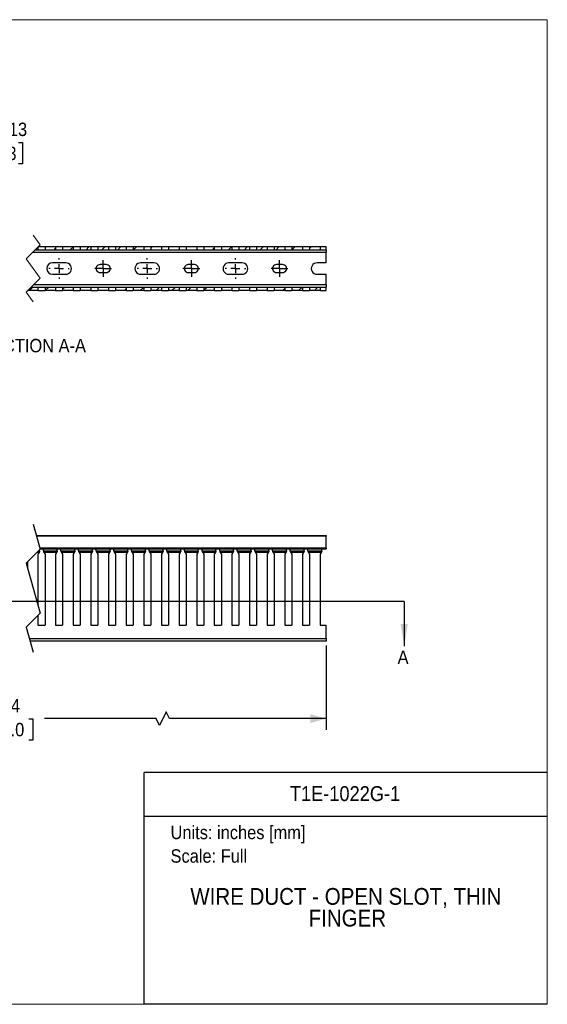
# Model space of a CAD drawing. Header units: inches. Extents: x 0 to 34, y 0 to 22.
# Tile 3 of 3: x 22.2 to 34, y 0 to 22. Entities that reach past the tile are written whole.
import ezdxf
from ezdxf.enums import TextEntityAlignment as Align

# ---------------------------------------------------------------- set-up
doc = ezdxf.new("R2010")
doc.units = ezdxf.units.IN
doc.header["$LTSCALE"] = 2
doc.header["$MEASUREMENT"] = 0
for name, pattern in [('SLD-Center', [0.75, 0.6, -0.05, 0.05, -0.05]), ('SLD-Dashed', [0.2, 0.1, 0.1]), ('SLD-Solid', [0])]:
    doc.linetypes.add(name, pattern=pattern)
for name, color, linetype in [('CENTER', 40, 'SLD-Center'), ('HATCH', 6, 'SLD-Solid'), ('SLD-DEFPOINTS', 7, 'Continuous')]:
    doc.layers.add(name, color=color, linetype=linetype)
doc.layers.add('DIMENSIONS', color=140, linetype='SLD-Solid', lineweight=25)
doc.layers.add('TEXT', color=140, linetype='SLD-Solid', lineweight=25)
doc.styles.add('SLDTEXTSTYLE0', font='GOTHIC.TTF', dxfattribs={"width": 0.913})
doc.dimstyles.new('SLDDIMSTYLE0', dxfattribs={"dimtxt": 0.3, "dimasz": 0.36, "dimexe": 0, "dimexo": 0.0625, "dimgap": 0.075, "dimtad": 0, "dimtih": 1, "dimtoh": 1, "dimrnd": 1e-09, "dimzin": 12, "dimdsep": 46, "dimtxsty": 'SLDTEXTSTYLE0', "dimsah": 1, "dimcen": 0.09, "dimadec": 0, "dimazin": 3, "dimtfac": 1, "dimtofl": 0, "dimtmove": 0, "dimatfit": 3, "dimfxl": 0, "dimfrac": 2, "dimtolj": 1, "dimtzin": 12, "dimarcsym": 0})
doc.dimstyles.new('SLDDIMSTYLE5', dxfattribs={"dimtxt": 0.3, "dimasz": 0.36, "dimexe": 0, "dimexo": 0.0625, "dimgap": 0.075, "dimtad": 0, "dimtih": 1, "dimtoh": 1, "dimrnd": 1e-09, "dimdsep": 46, "dimtxsty": 'SLDTEXTSTYLE0', "dimsah": 1, "dimcen": 0, "dimadec": 0, "dimazin": 2, "dimtfac": 1, "dimtofl": 0, "dimtmove": 0, "dimatfit": 3, "dimfxl": 0, "dimfrac": 2, "dimtolj": 1, "dimtzin": 12, "dimarcsym": 0})

# ---------------------------------------------------------------- blocks, each defined once
blk = doc.blocks.new('Block1')
at = {"color": 140, "linetype": 'SLD-Solid', "lineweight": 18}
blk.add_line((34, 0), (34, 5.178), dxfattribs=at)
at = {"layer": 'TEXT'}
for p, q in [((34, 5.178), (25, 5.178)), ((25, 0), (25, 5.178)), ((25, 4.204), (34, 4.204)), ((34, 0), (25, 0))]:
    blk.add_line(p, q, dxfattribs=at)
at = {"layer": 'TEXT', "char_height": 0.3, "attachment_point": 1, "style": 'SLDTEXTSTYLE0'}
for s, insert in [('Units: inches [mm]', (25.589, 3.99)), ('Scale: Full', (25.589, 3.464))]:
    blk.add_mtext(s, dxfattribs=dict(at, insert=insert))
at = {"layer": 'TEXT', "color": 140, "style": 'SLDTEXTSTYLE0', "width": 0.913}
for tag, height, p in [('AUTOATTR0', 0.333, (28.251, 4.441)), ('AUTOATTR1_0', 0.375, (26.03, 2.111)), ('AUTOATTR1_1', 0.375, (28.671, 1.626))]:
    blk.add_attdef(tag, text='', height=height, dxfattribs=at).set_placement(p, align=Align.BOTTOM_LEFT)
blk = doc.blocks.new('Block2')
at = {"color": 7, "linetype": 'SLD-Solid', "lineweight": 18}
for p, q in [((34, 22), (0, 22)), ((34, 0), (34, 22)), ((34, 0), (0, 0))]:
    blk.add_line(p, q, dxfattribs=at)
blk = doc.blocks.new('_D')
at = {"layer": 'DIMENSIONS'}
for p, q in [((14.56, 8.015), (14.56, 6.133)), ((29.066, 8.015), (29.066, 6.133)), ((14.56, 6.383), (20.849, 6.383)), ((21.203, 6.381), (21.112, 6.381)), ((21.112, 6.381), (21.112, 5.905)), ((22.423, 6.381), (22.514, 6.381)), ((22.514, 6.381), (22.514, 5.905)), ((25.268, 6.383), (22.777, 6.383)), ((25.343, 6.233), (25.268, 6.383)), ((25.493, 6.533), (25.343, 6.233)), ((25.568, 6.383), (25.493, 6.533)), ((29.066, 6.383), (25.568, 6.383)), ((21.112, 5.905), (21.203, 5.905)), ((22.514, 5.905), (22.423, 5.905))]:
    blk.add_line(p, q, dxfattribs=at)
for points in [[(14.56, 6.383), (14.92, 6.283), (14.92, 6.483)], [(29.066, 6.383), (28.706, 6.483), (28.706, 6.283)]]:
    blk.add_solid(points, dxfattribs=at)
at = {"layer": 'DIMENSIONS', "char_height": 0.3, "attachment_point": 1, "style": 'SLDTEXTSTYLE0'}
for s, insert in [('78.74', (21.314, 6.825)), ('2000.0', (21.203, 6.288))]:
    blk.add_mtext(s, dxfattribs=dict(at, insert=insert))
blk = doc.blocks.new('_D_8')
at = {"layer": 'DIMENSIONS'}
for p, q in [((18.668, 16.538), (20.909, 19.212)), ((20.909, 19.212), (21.409, 19.212)), ((21.641, 19.256), (21.55, 19.256)), ((21.55, 19.256), (21.55, 18.78)), ((22.196, 19.256), (22.287, 19.256)), ((22.287, 19.256), (22.287, 18.78)), ((21.55, 18.78), (21.641, 18.78)), ((22.287, 18.78), (22.196, 18.78))]:
    blk.add_line(p, q, dxfattribs=at)
blk.add_solid([(18.668, 16.538), (18.976, 16.75), (18.823, 16.879)], dxfattribs=at)
at = {"layer": 'DIMENSIONS', "char_height": 0.3, "attachment_point": 1, "style": 'SLDTEXTSTYLE0'}
for s, insert in [('R0.13', (21.409, 19.7)), ('3.3', (21.641, 19.163))]:
    blk.add_mtext(s, dxfattribs=dict(at, insert=insert))
blk = doc.blocks.new('SW_CENTERMARKSYMBOL_5')
at = {"layer": 'CENTER', "color": 0}
for p, q in [((-0.1, 0), (-0.189, 0)), ((0, 0), (-0.1, 0)), ((0, 0.1), (0, 0.189)), ((0, 0), (0, 0.1)), ((0, 0), (0, -0.1)), ((0, 0), (0.1, 0)), ((0.1, 0), (0.189, 0)), ((0, -0.1), (0, -0.189))]:
    blk.add_line(p, q, dxfattribs=at)
blk = doc.blocks.new('SW_CENTERMARKSYMBOL_6')
at = {"layer": 'CENTER', "color": 0}
for p, q in [((0, 0.2), (0, 0.228)), ((-0.2, 0), (-0.228, 0)), ((0, 0), (-0.1, 0)), ((0, 0), (0, 0.1)), ((0, 0), (0.1, 0)), ((0, 0), (0, -0.1)), ((0.2, 0), (0.228, 0)), ((0, -0.2), (0, -0.228))]:
    blk.add_line(p, q, dxfattribs=at)
blk = doc.blocks.new('SW_CENTERMARKSYMBOL_7')
at = {"layer": 'CENTER', "color": 0}
for p, q in [((-0.1, 0), (-0.189, 0)), ((0, 0), (-0.1, 0)), ((0, 0.1), (0, 0.189)), ((0, 0), (0, 0.1)), ((0, 0), (0.1, 0)), ((0, 0), (0, -0.1)), ((0.1, 0), (0.189, 0)), ((0, -0.1), (0, -0.189))]:
    blk.add_line(p, q, dxfattribs=at)
blk = doc.blocks.new('SW_CENTERMARKSYMBOL_8')
at = {"layer": 'CENTER', "color": 0}
for p, q in [((-0.1, 0), (-0.189, 0)), ((0, 0), (-0.1, 0)), ((0, 0.1), (0, 0.189)), ((0, 0), (0, 0.1)), ((0, 0), (0, -0.1)), ((0, 0), (0.1, 0)), ((0.1, 0), (0.189, 0)), ((0, -0.1), (0, -0.189))]:
    blk.add_line(p, q, dxfattribs=at)
blk = doc.blocks.new('SW_CENTERMARKSYMBOL_11')
at = {"layer": 'CENTER', "color": 0}
for p, q in [((0, 0.2), (0, 0.228)), ((-0.2, 0), (-0.228, 0)), ((0, 0), (-0.1, 0)), ((0, 0), (0, 0.1)), ((0, 0), (0.1, 0)), ((0, 0), (0, -0.1)), ((0, -0.2), (0, -0.228)), ((0.2, 0), (0.228, 0))]:
    blk.add_line(p, q, dxfattribs=at)
blk = doc.blocks.new('SW_CENTERMARKSYMBOL_12')
at = {"layer": 'CENTER', "color": 0}
for p, q in [((0, 0.2), (0, 0.228)), ((-0.2, 0), (-0.228, 0)), ((0, 0), (-0.1, 0)), ((0, 0), (0, 0.1)), ((0, 0), (0, -0.1)), ((0, 0), (0.1, 0)), ((0.2, 0), (0.228, 0)), ((0, -0.2), (0, -0.228))]:
    blk.add_line(p, q, dxfattribs=at)
blk = doc.blocks.new('SW_HATCH_0')
at = {"layer": 'HATCH', "color": 0}
for p, q in [((-8.244, 0), (-8.173, 0.07)), ((-7.89, 0), (-7.811, 0.079)), ((-7.536, 0), (-7.458, 0.079)), ((-7.183, 0), (-7.104, 0.079)), ((-6.829, 0), (-6.751, 0.079)), ((-6.441, 0.035), (-6.397, 0.079)), ((-6.047, 0.075), (-6.044, 0.079)), ((-5.062, 0), (-5.024, 0.038)), ((-4.708, 0), (-4.63, 0.078)), ((-4.354, 0), (-4.276, 0.079)), ((-4.001, 0), (-3.922, 0.079)), ((-3.647, 0), (-3.569, 0.079)), ((-3.291, 0.003), (-3.215, 0.079)), ((-2.898, 0.043), (-2.862, 0.079)), ((-1.88, 0), (-1.874, 0.006)), ((-1.526, 0), (-1.48, 0.046)), ((-1.172, 0), (-1.094, 0.079)), ((0, 0), (0.033, 0.033)), ((0.354, 0), (0.427, 0.073)), ((0.707, 0), (0.786, 0.079)), ((1.061, 0), (1.139, 0.079)), ((1.414, 0), (1.493, 0.079)), ((1.768, 0), (1.847, 0.079)), ((2.159, 0.038), (2.2, 0.079)), ((2.553, 0.078), (2.554, 0.079)), ((3.182, 0), (3.183, 0.001)), ((3.536, 0), (3.576, 0.041)), ((3.889, 0), (3.968, 0.079)), ((4.243, 0), (4.321, 0.079)), ((4.596, 0), (4.675, 0.079)), ((4.95, 0), (5.028, 0.079)), ((5.309, 0.005), (5.382, 0.079)), ((5.702, 0.045), (5.736, 0.079)), ((-8.016, -0.833), (-8.01, -0.827)), ((-7.028, -0.906), (-6.992, -0.87)), ((-6.674, -0.906), (-6.598, -0.83)), ((-6.321, -0.906), (-6.242, -0.827)), ((-5.967, -0.906), (-5.888, -0.827)), ((-5.614, -0.906), (-5.535, -0.827)), ((-5.26, -0.905), (-5.181, -0.827)), ((-4.866, -0.865), (-4.828, -0.827)), ((-3.492, -0.906), (-3.449, -0.862)), ((-3.139, -0.906), (-3.06, -0.827)), ((-2.785, -0.906), (-2.706, -0.827)), ((-2.432, -0.906), (-2.353, -0.827)), ((-2.078, -0.906), (-1.999, -0.827)), ((-1.716, -0.898), (-1.646, -0.827)), ((-1.323, -0.857), (-1.292, -0.827)), ((-0.552, -0.906), (-0.473, -0.827)), ((-0.198, -0.906), (-0.12, -0.827)), ((0.19, -0.87), (0.234, -0.827)), ((0.584, -0.83), (0.587, -0.827)), ((1.569, -0.906), (1.608, -0.867)), ((1.923, -0.906), (2.001, -0.827)), ((2.276, -0.906), (2.355, -0.827)), ((2.63, -0.906), (2.709, -0.827)), ((2.984, -0.906), (3.062, -0.827)), ((3.34, -0.903), (3.416, -0.827)), ((3.734, -0.862), (3.769, -0.827)), ((5.105, -0.906), (5.151, -0.859)), ((5.458, -0.906), (5.537, -0.827)), ((5.812, -0.906), (5.891, -0.827)), ((-3.846, -0.906), (-3.842, -0.902)), ((4.751, -0.906), (4.757, -0.9))]:
    blk.add_line(p, q, dxfattribs=at)

msp = doc.modelspace()

# ---------------------------------------------------------------- linework, layer by layer
at = {"color": 7, "linetype": 'SLD-Dashed', "lineweight": 18}
for p, q in [((22.521, 17.182), (22.679, 16.969)), ((22.679, 16.969), (22.364, 16.654)), ((22.364, 16.654), (22.679, 16.227)), ((22.679, 16.227), (22.364, 15.912)), ((22.364, 15.912), (22.521, 15.698))]:
    msp.add_line(p, q, dxfattribs=at)
for p, q in [((29.066, 16.795), (22.504, 16.795)), ((22.629, 16.854), (22.564, 16.854)), ((22.629, 16.919), (22.629, 16.854)), ((22.786, 16.854), (22.629, 16.854)), ((22.642, 16.932), (22.786, 16.932)), ((22.786, 16.932), (22.786, 16.854)), ((22.786, 16.932), (23.022, 16.932)), ((23.022, 16.854), (22.786, 16.854)), ((23.022, 16.932), (23.022, 16.854)), ((23.022, 16.932), (23.18, 16.932)), ((23.18, 16.854), (23.022, 16.854)), ((23.18, 16.932), (23.18, 16.854)), ((23.18, 16.932), (23.416, 16.932)), ((23.416, 16.854), (23.18, 16.854)), ((23.416, 16.932), (23.416, 16.854)), ((23.416, 16.932), (23.574, 16.932)), ((23.574, 16.854), (23.416, 16.854)), ((23.574, 16.932), (23.574, 16.854)), ((23.574, 16.932), (23.81, 16.932)), ((23.81, 16.854), (23.574, 16.854)), ((23.81, 16.932), (23.81, 16.854)), ((23.81, 16.932), (23.967, 16.932)), ((23.967, 16.854), (23.81, 16.854)), ((23.967, 16.932), (23.967, 16.854)), ((23.967, 16.932), (24.203, 16.932)), ((24.203, 16.854), (23.967, 16.854)), ((24.203, 16.932), (24.203, 16.854)), ((24.203, 16.932), (24.361, 16.932)), ((24.361, 16.854), (24.203, 16.854)), ((24.361, 16.932), (24.361, 16.854)), ((24.361, 16.932), (24.597, 16.932)), ((24.597, 16.854), (24.361, 16.854)), ((24.597, 16.932), (24.597, 16.854)), ((24.597, 16.932), (24.755, 16.932)), ((24.755, 16.854), (24.597, 16.854)), ((24.755, 16.932), (24.755, 16.854)), ((24.755, 16.932), (24.991, 16.932)), ((24.991, 16.854), (24.755, 16.854)), ((24.991, 16.932), (24.991, 16.854)), ((24.991, 16.932), (25.148, 16.932)), ((25.148, 16.854), (24.991, 16.854)), ((25.148, 16.932), (25.148, 16.854)), ((25.148, 16.932), (25.385, 16.932)), ((25.385, 16.854), (25.148, 16.854)), ((25.385, 16.932), (25.385, 16.854)), ((25.385, 16.932), (25.542, 16.932)), ((25.542, 16.854), (25.385, 16.854)), ((25.542, 16.932), (25.542, 16.854)), ((25.542, 16.932), (25.778, 16.932)), ((25.778, 16.854), (25.542, 16.854)), ((25.778, 16.932), (25.778, 16.854)), ((25.778, 16.932), (25.936, 16.932)), ((25.936, 16.854), (25.778, 16.854)), ((25.936, 16.932), (25.936, 16.854)), ((25.936, 16.932), (26.172, 16.932)), ((26.172, 16.854), (25.936, 16.854)), ((26.172, 16.932), (26.172, 16.854)), ((26.172, 16.932), (26.329, 16.932)), ((26.329, 16.854), (26.172, 16.854)), ((26.329, 16.932), (26.329, 16.854)), ((26.329, 16.932), (26.566, 16.932)), ((26.566, 16.854), (26.329, 16.854)), ((26.566, 16.932), (26.566, 16.854)), ((26.566, 16.932), (26.723, 16.932)), ((26.723, 16.854), (26.566, 16.854)), ((26.723, 16.932), (26.723, 16.854)), ((26.723, 16.932), (26.959, 16.932)), ((26.959, 16.854), (26.723, 16.854)), ((26.959, 16.932), (26.959, 16.854)), ((26.959, 16.932), (27.117, 16.932)), ((27.117, 16.854), (26.959, 16.854)), ((27.117, 16.932), (27.117, 16.854)), ((27.117, 16.932), (27.353, 16.932)), ((27.353, 16.854), (27.117, 16.854)), ((27.353, 16.932), (27.353, 16.854)), ((27.353, 16.932), (27.511, 16.932)), ((27.511, 16.854), (27.353, 16.854)), ((27.511, 16.932), (27.511, 16.854)), ((27.511, 16.932), (27.747, 16.932)), ((27.747, 16.854), (27.511, 16.854)), ((27.747, 16.932), (27.747, 16.854)), ((27.747, 16.932), (27.904, 16.932)), ((27.904, 16.854), (27.747, 16.854)), ((27.904, 16.932), (27.904, 16.854)), ((27.904, 16.932), (28.14, 16.932)), ((28.14, 16.854), (27.904, 16.854)), ((28.14, 16.932), (28.14, 16.854)), ((28.14, 16.932), (28.298, 16.932)), ((28.298, 16.854), (28.14, 16.854)), ((28.298, 16.932), (28.298, 16.854)), ((28.298, 16.932), (28.534, 16.932)), ((28.534, 16.854), (28.298, 16.854)), ((28.534, 16.932), (28.534, 16.854)), ((28.534, 16.932), (28.692, 16.932)), ((28.692, 16.854), (28.534, 16.854)), ((28.692, 16.932), (28.692, 16.854)), ((28.692, 16.932), (28.928, 16.932)), ((28.928, 16.854), (28.692, 16.854)), ((28.928, 16.932), (28.928, 16.854)), ((28.928, 16.932), (29.066, 16.932)), ((29.066, 16.854), (28.928, 16.854)), ((29.066, 16.854), (29.066, 16.932)), ((29.066, 16.854), (29.066, 16.795)), ((29.066, 16.568), (29.066, 16.795)), ((23.249, 16.568), (22.953, 16.568)), ((24.154, 16.529), (24.016, 16.529)), ((25.217, 16.568), (24.922, 16.568)), ((26.123, 16.529), (25.985, 16.529)), ((27.186, 16.568), (26.89, 16.568)), ((28.091, 16.529), (27.953, 16.529)), ((29.066, 16.568), (28.859, 16.568)), ((22.953, 16.312), (23.249, 16.312)), ((24.016, 16.352), (24.154, 16.352)), ((24.922, 16.312), (25.217, 16.312)), ((25.985, 16.352), (26.123, 16.352)), ((26.89, 16.312), (27.186, 16.312)), ((27.953, 16.352), (28.091, 16.352)), ((28.859, 16.312), (29.066, 16.312)), ((29.066, 16.086), (29.066, 16.312)), ((22.538, 16.086), (29.066, 16.086)), ((29.066, 16.086), (29.066, 16.027)), ((22.629, 15.948), (22.4, 15.948)), ((22.479, 16.027), (22.629, 16.027)), ((22.629, 16.027), (22.629, 15.948)), ((22.629, 16.027), (22.786, 16.027)), ((22.629, 15.948), (22.786, 15.948)), ((22.786, 16.027), (23.022, 16.027)), ((22.786, 16.027), (22.786, 15.948)), ((23.022, 15.948), (22.786, 15.948)), ((23.022, 16.027), (23.022, 15.948)), ((23.022, 16.027), (23.18, 16.027)), ((23.022, 15.948), (23.18, 15.948)), ((23.18, 16.027), (23.416, 16.027)), ((23.18, 16.027), (23.18, 15.948)), ((23.416, 15.948), (23.18, 15.948)), ((23.416, 16.027), (23.416, 15.948)), ((23.416, 16.027), (23.574, 16.027)), ((23.416, 15.948), (23.574, 15.948)), ((23.574, 16.027), (23.81, 16.027)), ((23.574, 16.027), (23.574, 15.948)), ((23.81, 15.948), (23.574, 15.948)), ((23.81, 16.027), (23.81, 15.948)), ((23.81, 16.027), (23.967, 16.027)), ((23.81, 15.948), (23.967, 15.948)), ((23.967, 16.027), (24.203, 16.027)), ((23.967, 16.027), (23.967, 15.948)), ((24.203, 15.948), (23.967, 15.948)), ((24.203, 16.027), (24.203, 15.948)), ((24.203, 16.027), (24.361, 16.027)), ((24.203, 15.948), (24.361, 15.948)), ((24.361, 16.027), (24.597, 16.027)), ((24.361, 16.027), (24.361, 15.948)), ((24.597, 15.948), (24.361, 15.948)), ((24.597, 16.027), (24.597, 15.948)), ((24.597, 16.027), (24.755, 16.027)), ((24.597, 15.948), (24.755, 15.948)), ((24.755, 16.027), (24.991, 16.027)), ((24.755, 16.027), (24.755, 15.948)), ((24.991, 15.948), (24.755, 15.948)), ((24.991, 16.027), (24.991, 15.948)), ((24.991, 16.027), (25.148, 16.027)), ((24.991, 15.948), (25.148, 15.948)), ((25.148, 16.027), (25.385, 16.027)), ((25.148, 16.027), (25.148, 15.948)), ((25.385, 15.948), (25.148, 15.948)), ((25.385, 16.027), (25.385, 15.948)), ((25.385, 16.027), (25.542, 16.027)), ((25.385, 15.948), (25.542, 15.948)), ((25.542, 16.027), (25.778, 16.027)), ((25.542, 16.027), (25.542, 15.948)), ((25.778, 15.948), (25.542, 15.948)), ((25.778, 16.027), (25.778, 15.948)), ((25.778, 16.027), (25.936, 16.027)), ((25.778, 15.948), (25.936, 15.948)), ((25.936, 16.027), (26.172, 16.027)), ((25.936, 16.027), (25.936, 15.948)), ((26.172, 15.948), (25.936, 15.948)), ((26.172, 16.027), (26.172, 15.948)), ((26.172, 16.027), (26.329, 16.027)), ((26.172, 15.948), (26.329, 15.948)), ((26.329, 16.027), (26.566, 16.027)), ((26.329, 16.027), (26.329, 15.948)), ((26.566, 15.948), (26.329, 15.948)), ((26.566, 16.027), (26.566, 15.948)), ((26.566, 16.027), (26.723, 16.027)), ((26.566, 15.948), (26.723, 15.948)), ((26.723, 16.027), (26.959, 16.027)), ((26.723, 16.027), (26.723, 15.948)), ((26.959, 15.948), (26.723, 15.948)), ((26.959, 16.027), (26.959, 15.948)), ((26.959, 16.027), (27.117, 16.027)), ((26.959, 15.948), (27.117, 15.948)), ((27.117, 16.027), (27.353, 16.027)), ((27.117, 16.027), (27.117, 15.948)), ((27.353, 15.948), (27.117, 15.948)), ((27.353, 16.027), (27.353, 15.948)), ((27.353, 16.027), (27.511, 16.027)), ((27.353, 15.948), (27.511, 15.948)), ((27.511, 16.027), (27.747, 16.027)), ((27.511, 16.027), (27.511, 15.948)), ((27.747, 15.948), (27.511, 15.948)), ((27.747, 16.027), (27.747, 15.948)), ((27.747, 16.027), (27.904, 16.027)), ((27.747, 15.948), (27.904, 15.948)), ((27.904, 16.027), (28.14, 16.027)), ((27.904, 16.027), (27.904, 15.948)), ((28.14, 15.948), (27.904, 15.948)), ((28.14, 16.027), (28.14, 15.948)), ((28.14, 16.027), (28.298, 16.027)), ((28.14, 15.948), (28.298, 15.948)), ((28.298, 16.027), (28.534, 16.027)), ((28.298, 16.027), (28.298, 15.948)), ((28.534, 15.948), (28.298, 15.948)), ((28.534, 16.027), (28.534, 15.948)), ((28.534, 16.027), (28.692, 16.027)), ((28.534, 15.948), (28.692, 15.948)), ((28.692, 16.027), (28.928, 16.027)), ((28.692, 16.027), (28.692, 15.948)), ((28.928, 15.948), (28.692, 15.948)), ((28.928, 16.027), (28.928, 15.948)), ((28.928, 16.027), (29.066, 16.027)), ((28.928, 15.948), (29.066, 15.948)), ((29.066, 15.948), (29.066, 16.027)), ((22.592, 10.478), (29.066, 10.478)), ((29.066, 10.458), (22.597, 10.458)), ((29.066, 10.478), (29.066, 10.458)), ((29.066, 10.199), (29.066, 10.458)), ((22.639, 10.13), (22.666, 10.13)), ((22.666, 10.13), (22.666, 10.157)), ((22.666, 10.13), (22.666, 10.119)), ((22.67, 10.199), (29.066, 10.199)), ((22.676, 10.179), (29.066, 10.179)), ((22.749, 10.159), (22.761, 10.179)), ((22.749, 10.13), (22.749, 10.159)), ((22.749, 10.13), (22.749, 10.119)), ((22.749, 10.13), (23.06, 10.13)), ((23.06, 10.159), (23.048, 10.179)), ((23.06, 10.13), (23.06, 10.159)), ((23.06, 10.13), (23.06, 10.119)), ((23.142, 10.159), (23.154, 10.179)), ((23.142, 10.13), (23.142, 10.159)), ((23.142, 10.13), (23.142, 10.119)), ((23.142, 10.13), (23.453, 10.13)), ((23.453, 10.159), (23.442, 10.179)), ((23.453, 10.13), (23.453, 10.159)), ((23.453, 10.13), (23.453, 10.119)), ((23.536, 10.159), (23.548, 10.179)), ((23.536, 10.13), (23.536, 10.159)), ((23.536, 10.13), (23.536, 10.119)), ((23.536, 10.13), (23.847, 10.13)), ((23.847, 10.159), (23.835, 10.179)), ((23.847, 10.13), (23.847, 10.159)), ((23.847, 10.13), (23.847, 10.119)), ((23.93, 10.159), (23.942, 10.179)), ((23.93, 10.13), (23.93, 10.159)), ((23.93, 10.13), (23.93, 10.119)), ((23.93, 10.13), (24.241, 10.13)), ((24.241, 10.159), (24.229, 10.179)), ((24.241, 10.13), (24.241, 10.159)), ((24.241, 10.13), (24.241, 10.119)), ((24.324, 10.159), (24.335, 10.179)), ((24.324, 10.13), (24.324, 10.159)), ((24.324, 10.13), (24.324, 10.119)), ((24.324, 10.13), (24.635, 10.13)), ((24.635, 10.159), (24.623, 10.179)), ((24.635, 10.13), (24.635, 10.159)), ((24.635, 10.13), (24.635, 10.119)), ((24.717, 10.159), (24.729, 10.179)), ((24.717, 10.13), (24.717, 10.159)), ((24.717, 10.13), (24.717, 10.119)), ((24.717, 10.13), (25.028, 10.13)), ((25.028, 10.159), (25.016, 10.179)), ((25.028, 10.13), (25.028, 10.159)), ((25.028, 10.13), (25.028, 10.119)), ((25.111, 10.159), (25.123, 10.179)), ((25.111, 10.13), (25.111, 10.159)), ((25.111, 10.13), (25.111, 10.119)), ((25.111, 10.13), (25.422, 10.13)), ((25.422, 10.159), (25.41, 10.179)), ((25.422, 10.13), (25.422, 10.159)), ((25.422, 10.13), (25.422, 10.119)), ((25.505, 10.159), (25.516, 10.179)), ((25.505, 10.13), (25.505, 10.159)), ((25.505, 10.13), (25.505, 10.119)), ((25.505, 10.13), (25.816, 10.13)), ((25.816, 10.159), (25.804, 10.179)), ((25.816, 10.13), (25.816, 10.159)), ((25.816, 10.13), (25.816, 10.119)), ((25.898, 10.159), (25.91, 10.179)), ((25.898, 10.13), (25.898, 10.159)), ((25.898, 10.13), (25.898, 10.119)), ((25.898, 10.13), (26.209, 10.13)), ((26.209, 10.159), (26.197, 10.179)), ((26.209, 10.13), (26.209, 10.159)), ((26.209, 10.13), (26.209, 10.119)), ((26.292, 10.159), (26.304, 10.179)), ((26.292, 10.13), (26.292, 10.159)), ((26.292, 10.13), (26.292, 10.119)), ((26.292, 10.13), (26.603, 10.13)), ((26.603, 10.159), (26.591, 10.179)), ((26.603, 10.13), (26.603, 10.159)), ((26.603, 10.13), (26.603, 10.119)), ((26.686, 10.159), (26.698, 10.179)), ((26.686, 10.13), (26.686, 10.159)), ((26.686, 10.13), (26.686, 10.119)), ((26.686, 10.13), (26.997, 10.13)), ((26.997, 10.159), (26.985, 10.179)), ((26.997, 10.13), (26.997, 10.159)), ((26.997, 10.13), (26.997, 10.119)), ((27.079, 10.159), (27.091, 10.179)), ((27.079, 10.13), (27.079, 10.159)), ((27.079, 10.13), (27.079, 10.119)), ((27.079, 10.13), (27.39, 10.13)), ((27.39, 10.159), (27.379, 10.179)), ((27.39, 10.13), (27.39, 10.159)), ((27.39, 10.13), (27.39, 10.119)), ((27.473, 10.159), (27.485, 10.179)), ((27.473, 10.13), (27.473, 10.159)), ((27.473, 10.13), (27.473, 10.119)), ((27.473, 10.13), (27.784, 10.13)), ((27.784, 10.159), (27.772, 10.179)), ((27.784, 10.13), (27.784, 10.159)), ((27.784, 10.13), (27.784, 10.119)), ((27.867, 10.159), (27.879, 10.179)), ((27.867, 10.13), (27.867, 10.159)), ((27.867, 10.13), (27.867, 10.119)), ((27.867, 10.13), (28.178, 10.13)), ((28.178, 10.159), (28.166, 10.179)), ((28.178, 10.13), (28.178, 10.159)), ((28.178, 10.13), (28.178, 10.119)), ((28.261, 10.159), (28.272, 10.179)), ((28.261, 10.13), (28.261, 10.159)), ((28.261, 10.13), (28.261, 10.119)), ((28.261, 10.13), (28.572, 10.13)), ((28.572, 10.159), (28.56, 10.179)), ((28.572, 10.13), (28.572, 10.159)), ((28.572, 10.13), (28.572, 10.119)), ((28.654, 10.159), (28.666, 10.179)), ((28.654, 10.13), (28.654, 10.159)), ((28.654, 10.13), (28.654, 10.119)), ((28.654, 10.13), (28.965, 10.13)), ((28.965, 10.159), (28.953, 10.179)), ((28.965, 10.13), (28.965, 10.159)), ((28.965, 10.13), (28.965, 10.119)), ((29.066, 10.199), (29.066, 10.179)), ((22.652, 10.095), (22.605, 10.095)), ((22.652, 10.095), (22.629, 10.055)), ((22.629, 10.055), (22.629, 8.916)), ((22.763, 10.095), (22.786, 10.055)), ((23.046, 10.095), (22.763, 10.095)), ((22.786, 10.055), (22.786, 8.47)), ((23.046, 10.095), (23.022, 10.055)), ((23.022, 10.055), (23.022, 8.47)), ((23.156, 10.095), (23.18, 10.055)), ((23.44, 10.095), (23.156, 10.095)), ((23.18, 10.055), (23.18, 8.47)), ((23.44, 10.095), (23.416, 10.055)), ((23.416, 10.055), (23.416, 8.47)), ((23.55, 10.095), (23.574, 10.055)), ((23.833, 10.095), (23.55, 10.095)), ((23.574, 10.055), (23.574, 8.47)), ((23.833, 10.095), (23.81, 10.055)), ((23.81, 10.055), (23.81, 8.47)), ((23.944, 10.095), (23.967, 10.055)), ((24.227, 10.095), (23.944, 10.095)), ((23.967, 10.055), (23.967, 8.47)), ((24.227, 10.095), (24.203, 10.055)), ((24.203, 10.055), (24.203, 8.47)), ((24.337, 10.095), (24.361, 10.055)), ((24.621, 10.095), (24.337, 10.095)), ((24.361, 10.055), (24.361, 8.47)), ((24.621, 10.095), (24.597, 10.055)), ((24.597, 10.055), (24.597, 8.47)), ((24.731, 10.095), (24.755, 10.055)), ((25.014, 10.095), (24.731, 10.095)), ((24.755, 10.055), (24.755, 8.47)), ((25.014, 10.095), (24.991, 10.055)), ((24.991, 10.055), (24.991, 8.47)), ((25.125, 10.095), (25.148, 10.055)), ((25.408, 10.095), (25.125, 10.095)), ((25.148, 10.055), (25.148, 8.47)), ((25.408, 10.095), (25.385, 10.055)), ((25.385, 10.055), (25.385, 8.47)), ((25.518, 10.095), (25.542, 10.055)), ((25.802, 10.095), (25.518, 10.095)), ((25.542, 10.055), (25.542, 8.47)), ((25.802, 10.095), (25.778, 10.055)), ((25.778, 10.055), (25.778, 8.47)), ((25.912, 10.095), (25.936, 10.055)), ((26.196, 10.095), (25.912, 10.095)), ((25.936, 10.055), (25.936, 8.47)), ((26.196, 10.095), (26.172, 10.055)), ((26.172, 10.055), (26.172, 8.47)), ((26.306, 10.095), (26.329, 10.055)), ((26.589, 10.095), (26.306, 10.095)), ((26.329, 10.055), (26.329, 8.47)), ((26.589, 10.095), (26.566, 10.055)), ((26.566, 10.055), (26.566, 8.47)), ((26.7, 10.095), (26.723, 10.055)), ((26.983, 10.095), (26.7, 10.095)), ((26.723, 10.055), (26.723, 8.47)), ((26.983, 10.095), (26.959, 10.055)), ((26.959, 10.055), (26.959, 8.47)), ((27.093, 10.095), (27.117, 10.055)), ((27.377, 10.095), (27.093, 10.095)), ((27.117, 10.055), (27.117, 8.47)), ((27.377, 10.095), (27.353, 10.055)), ((27.353, 10.055), (27.353, 8.47)), ((27.487, 10.095), (27.511, 10.055)), ((27.77, 10.095), (27.487, 10.095)), ((27.511, 10.055), (27.511, 8.47)), ((27.77, 10.095), (27.747, 10.055)), ((27.747, 10.055), (27.747, 8.47)), ((27.881, 10.095), (27.904, 10.055)), ((28.164, 10.095), (27.881, 10.095)), ((27.904, 10.055), (27.904, 8.47)), ((28.164, 10.095), (28.14, 10.055)), ((28.14, 10.055), (28.14, 8.47)), ((28.274, 10.095), (28.298, 10.055)), ((28.558, 10.095), (28.274, 10.095)), ((28.298, 10.055), (28.298, 8.47)), ((28.558, 10.095), (28.534, 10.055)), ((28.534, 10.055), (28.534, 8.47)), ((28.668, 10.095), (28.692, 10.055)), ((28.951, 10.095), (28.668, 10.095)), ((28.692, 10.055), (28.692, 8.47)), ((28.951, 10.095), (28.928, 10.055)), ((28.928, 10.055), (28.928, 8.47)), ((22.392, 9.883), (22.392, 9.753)), ((22.629, 8.688), (22.629, 8.47)), ((22.629, 8.47), (22.786, 8.47)), ((23.022, 8.47), (23.18, 8.47)), ((23.416, 8.47), (23.574, 8.47)), ((23.81, 8.47), (23.967, 8.47)), ((24.203, 8.47), (24.361, 8.47)), ((24.597, 8.47), (24.755, 8.47)), ((24.991, 8.47), (25.148, 8.47)), ((25.385, 8.47), (25.542, 8.47)), ((25.778, 8.47), (25.936, 8.47)), ((26.172, 8.47), (26.329, 8.47)), ((26.566, 8.47), (26.723, 8.47)), ((26.959, 8.47), (27.117, 8.47)), ((27.353, 8.47), (27.511, 8.47)), ((27.747, 8.47), (27.904, 8.47)), ((28.14, 8.47), (28.298, 8.47)), ((28.534, 8.47), (28.692, 8.47)), ((28.928, 8.47), (29.066, 8.47)), ((29.066, 8.175), (29.066, 8.47)), ((22.434, 8.175), (29.066, 8.175)), ((29.066, 8.175), (29.066, 8.115)), ((29.066, 8.115), (22.451, 8.115))]:
    msp.add_line(p, q)
at = {"flags": 128}
for points in [[(22.666, 10.119), (22.662, 10.112), (22.657, 10.104), (22.652, 10.095)], [(22.749, 10.119), (22.753, 10.112), (22.758, 10.104), (22.763, 10.095)], [(23.06, 10.119), (23.055, 10.112), (23.051, 10.104), (23.046, 10.095)], [(23.142, 10.119), (23.147, 10.112), (23.152, 10.104), (23.156, 10.095)], [(23.453, 10.119), (23.449, 10.112), (23.444, 10.104), (23.44, 10.095)], [(23.536, 10.119), (23.541, 10.112), (23.545, 10.104), (23.55, 10.095)], [(23.847, 10.119), (23.843, 10.112), (23.838, 10.104), (23.833, 10.095)], [(23.93, 10.119), (23.934, 10.112), (23.939, 10.104), (23.944, 10.095)], [(24.241, 10.119), (24.236, 10.112), (24.232, 10.104), (24.227, 10.095)], [(24.324, 10.119), (24.328, 10.112), (24.333, 10.104), (24.337, 10.095)], [(24.635, 10.119), (24.63, 10.112), (24.625, 10.104), (24.621, 10.095)], [(24.717, 10.119), (24.722, 10.112), (24.726, 10.104), (24.731, 10.095)], [(25.028, 10.119), (25.024, 10.112), (25.019, 10.104), (25.014, 10.095)], [(25.111, 10.119), (25.115, 10.112), (25.12, 10.104), (25.125, 10.095)], [(25.422, 10.119), (25.417, 10.112), (25.413, 10.104), (25.408, 10.095)], [(25.505, 10.119), (25.509, 10.112), (25.514, 10.104), (25.518, 10.095)], [(25.816, 10.119), (25.811, 10.112), (25.807, 10.104), (25.802, 10.095)], [(25.898, 10.119), (25.903, 10.112), (25.907, 10.104), (25.912, 10.095)], [(26.209, 10.119), (26.205, 10.112), (26.2, 10.104), (26.196, 10.095)], [(26.292, 10.119), (26.296, 10.112), (26.301, 10.104), (26.306, 10.095)], [(26.603, 10.119), (26.599, 10.112), (26.594, 10.104), (26.589, 10.095)], [(26.686, 10.119), (26.69, 10.112), (26.695, 10.104), (26.7, 10.095)], [(26.997, 10.119), (26.992, 10.112), (26.988, 10.104), (26.983, 10.095)], [(27.079, 10.119), (27.084, 10.112), (27.089, 10.104), (27.093, 10.095)], [(27.39, 10.119), (27.386, 10.112), (27.381, 10.104), (27.377, 10.095)], [(27.473, 10.119), (27.478, 10.112), (27.482, 10.104), (27.487, 10.095)], [(27.784, 10.119), (27.78, 10.112), (27.775, 10.104), (27.77, 10.095)], [(27.867, 10.119), (27.871, 10.112), (27.876, 10.104), (27.881, 10.095)], [(28.178, 10.119), (28.173, 10.112), (28.169, 10.104), (28.164, 10.095)], [(28.261, 10.119), (28.265, 10.112), (28.27, 10.104), (28.274, 10.095)], [(28.572, 10.119), (28.567, 10.112), (28.562, 10.104), (28.558, 10.095)], [(28.654, 10.119), (28.659, 10.112), (28.663, 10.104), (28.668, 10.095)], [(28.965, 10.119), (28.961, 10.112), (28.956, 10.104), (28.951, 10.095)]]:
    msp.add_lwpolyline(points, dxfattribs=at)
for centre, radius, start, end in [((22.953, 16.44), 0.128, 90.0006, 269.9994), ((23.249, 16.44), 0.128, 269.9996, 90.0004), ((24.016, 16.44), 0.0886, 89.9996, 270.0004), ((24.154, 16.44), 0.0886, 269.9996, 90.0004), ((24.922, 16.44), 0.128, 89.9996, 270.0004), ((25.217, 16.44), 0.128, 269.9996, 90.0004), ((25.985, 16.44), 0.0886, 89.9996, 270.0004), ((26.123, 16.44), 0.0886, 269.9996, 90.0004), ((26.89, 16.44), 0.128, 89.9996, 270.0004), ((27.186, 16.44), 0.128, 269.9996, 90.0004), ((27.953, 16.44), 0.0886, 89.9996, 270.0004), ((28.091, 16.44), 0.0886, 269.9996, 90.0004), ((28.859, 16.44), 0.128, 89.9996, 270.0004)]:
    msp.add_arc(centre, radius, start, end)
at = {"layer": 'CENTER', "color": 40}
for p, q in [((22.521, 10.728), (22.679, 10.17)), ((22.679, 10.17), (22.364, 9.855)), ((22.364, 9.855), (22.679, 8.738)), ((22.679, 8.738), (22.364, 8.424)), ((22.364, 8.424), (22.521, 7.865))]:
    msp.add_line(p, q, dxfattribs=at)
at = {"layer": 'HATCH'}
msp.add_line((30.806, 9.001), (12.82, 9.001), dxfattribs=at)
at = {"layer": 'HATCH', "linetype": 'SLD-Solid'}
msp.add_line((30.806, 9.001), (30.806, 8.001), dxfattribs=at)
at = {"layer": 'HATCH'}
msp.add_solid([(30.806, 8.001), (30.886, 8.501), (30.726, 8.501)], dxfattribs=at)

# ---------------------------------------------------------------- block references
at = {"layer": 'CENTER'}
for name, p in [('SW_CENTERMARKSYMBOL_11', (23.101, 16.44)), ('SW_CENTERMARKSYMBOL_5', (24.085, 16.44)), ('SW_CENTERMARKSYMBOL_6', (25.07, 16.44)), ('SW_CENTERMARKSYMBOL_7', (26.054, 16.44)), ('SW_CENTERMARKSYMBOL_12', (27.038, 16.44)), ('SW_CENTERMARKSYMBOL_8', (28.022, 16.44))]:
    msp.add_blockref(name, p, dxfattribs=at)
at = {"layer": 'HATCH'}
msp.add_blockref('SW_HATCH_0', (22.989, 16.854), dxfattribs=at)
at = {"layer": 'SLD-DEFPOINTS'}
msp.add_blockref('Block2', (0, 0), dxfattribs=at)
ref = msp.add_blockref('Block1', (0, 0), dxfattribs=at)
ref.add_attrib('AUTOATTR0', 'T1E-1022G-1', dxfattribs={"layer": 'TEXT', "height": 0.33333, "style": 'SLDTEXTSTYLE0', "width": 0.913}).set_placement((28.251, 4.441), align=Align.BOTTOM_LEFT)
ref.add_attrib('AUTOATTR1_0', 'WIRE DUCT - OPEN SLOT, THIN ', dxfattribs={"layer": 'TEXT', "height": 0.375, "style": 'SLDTEXTSTYLE0', "width": 0.913}).set_placement((26.03, 2.111), align=Align.BOTTOM_LEFT)
ref.add_attrib('AUTOATTR1_1', 'FINGER', dxfattribs={"layer": 'TEXT', "height": 0.375, "style": 'SLDTEXTSTYLE0', "width": 0.913}).set_placement((28.671, 1.626), align=Align.BOTTOM_LEFT)

# ---------------------------------------------------------------- texts
at = {"layer": 'HATCH', "insert": (30.658, 7.905), "char_height": 0.3, "attachment_point": 1, "style": 'SLDTEXTSTYLE0'}
msp.add_mtext('A', dxfattribs=at)
at = {"layer": 'TEXT', "insert": (22.53, 14.868), "char_height": 0.3, "attachment_point": 2, "style": 'SLDTEXTSTYLE0'}
msp.add_mtext('SECTION A-A', dxfattribs=at)

# ---------------------------------------------------------------- dimensions: what is measured, and where the dimension line sits
at = {"layer": 'DIMENSIONS'}
dim = msp.add_radius_dim(center=(18.586, 16.44), mpoint=(18.668, 16.538), dimstyle='SLDDIMSTYLE5', dxfattribs=at)
dim.commit()
dim.dimension.update_dxf_attribs({"geometry": '_D_8', "text_midpoint": (21.918, 19.212), "dimtype": 164})
dim = msp.add_linear_dim(base=(14.56, 6.383), p1=(29.066, 8.115), p2=(14.56, 8.115), text='78.74', dimstyle='SLDDIMSTYLE0', dxfattribs=at)
dim.commit()
dim.dimension.update_dxf_attribs({"geometry": '_D', "text_midpoint": (21.813, 6.383), "dimtype": 160})

doc.saveas('drawing.dxf')
